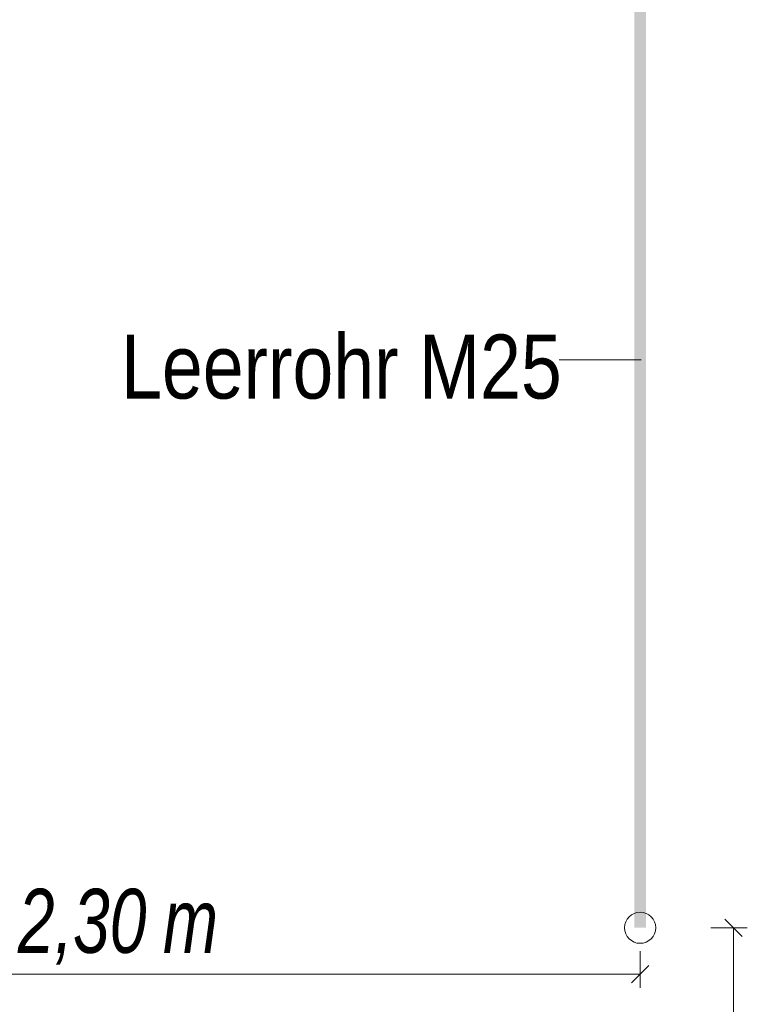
# Model space of a CAD drawing. Extents: x -620 to 3480, y 62 to 1102.
# Tile 237 of 256: x 158 to 174, y 917 to 939. Entities that reach past the tile are written whole.
import ezdxf

# ---------------------------------------------------------------- set-up
doc = ezdxf.new("R2010")
doc.units = 0
doc.layers.get('0').update_dxf_attribs({"lineweight": 13})
for name, color, linetype, lineweight, true_color in [('E_Aussparung Bemaßung-A06G9STT8I', 5, 'Continuous', 9, 0x0000ff), ('E_Betonbaudose', 1, 'Continuous', 13, 0xff0000), ('E_Detail_Beschriftung', 7, 'Continuous', 13, 0x009900)]:
    doc.layers.add(name, color=color, linetype=linetype, lineweight=lineweight, true_color=true_color)
doc.layers.add('E_Detail_Linie_Text_Bem', color=7, linetype='Continuous', lineweight=13)
doc.styles.get("Standard").update_dxf_attribs({"font": 'ARIALN.TTF'})

# ---------------------------------------------------------------- blocks, each defined once
blk = doc.blocks.new('Referenz-A06G9STY8I')
at = {"layer": 'E_Aussparung Bemaßung-A06G9STT8I', "linetype": 'Continuous', "ltscale": 0.13}
for p, q in [((173.97, 918.706), (173.17, 918.706)), ((173.861, 918.515), (173.479, 918.897)), ((173.67, 918.706), (173.67, 904.706)), ((171.629, 917.391), (171.629, 918.191)), ((171.82, 917.881), (171.438, 917.5)), ((148.629, 917.691), (171.629, 917.691))]:
    blk.add_line(p, q, dxfattribs=at)
at = {"layer": 'E_Betonbaudose', "linetype": 'Continuous', "ltscale": 0.13}
blk.add_circle((171.629, 918.706), 0.34, dxfattribs=at)
at = {"layer": 'E_Detail_Linie_Text_Bem', "color": 0, "linetype": 'Continuous', "ltscale": 0.13}
blk.add_line((169.863, 931.12), (171.648, 931.12), dxfattribs=at)
at = {"layer": 'E_Detail_Linie_Text_Bem', "linetype": 'Continuous', "ltscale": 0.13}
blk.add_solid([(171.754, 941.707), (171.754, 918.706), (171.504, 941.705), (171.504, 918.706)], dxfattribs=at)
at = {"layer": 'E_Aussparung Bemaßung-A06G9STT8I', "linetype": 'Continuous', "ltscale": 0.13, "char_height": 1.4, "attachment_point": 1}
for s, insert in [('{\\W0.9;\\fArial Narrow|b0|i1;2,30 }', (158.035, 919.557)), ('{\\W0.9;\\fArial Narrow|b0|i1;m}', (161.206, 919.557))]:
    blk.add_mtext(s, dxfattribs=dict(at, insert=insert))
at = {"layer": 'E_Detail_Beschriftung', "linetype": 'Continuous', "ltscale": 0.13, "insert": (160.291, 931.675), "char_height": 1.4, "attachment_point": 1}
blk.add_mtext('{\\fArial Narrow;Leerrohr M25}', dxfattribs=at)

msp = doc.modelspace()

# ---------------------------------------------------------------- block references
at = {"color": 8, "lineweight": 25, "ltscale": 0.25, "true_color": 0x808080}
msp.add_blockref('Referenz-A06G9STY8I', (0, 0), dxfattribs=at)

doc.saveas('drawing.dxf')
